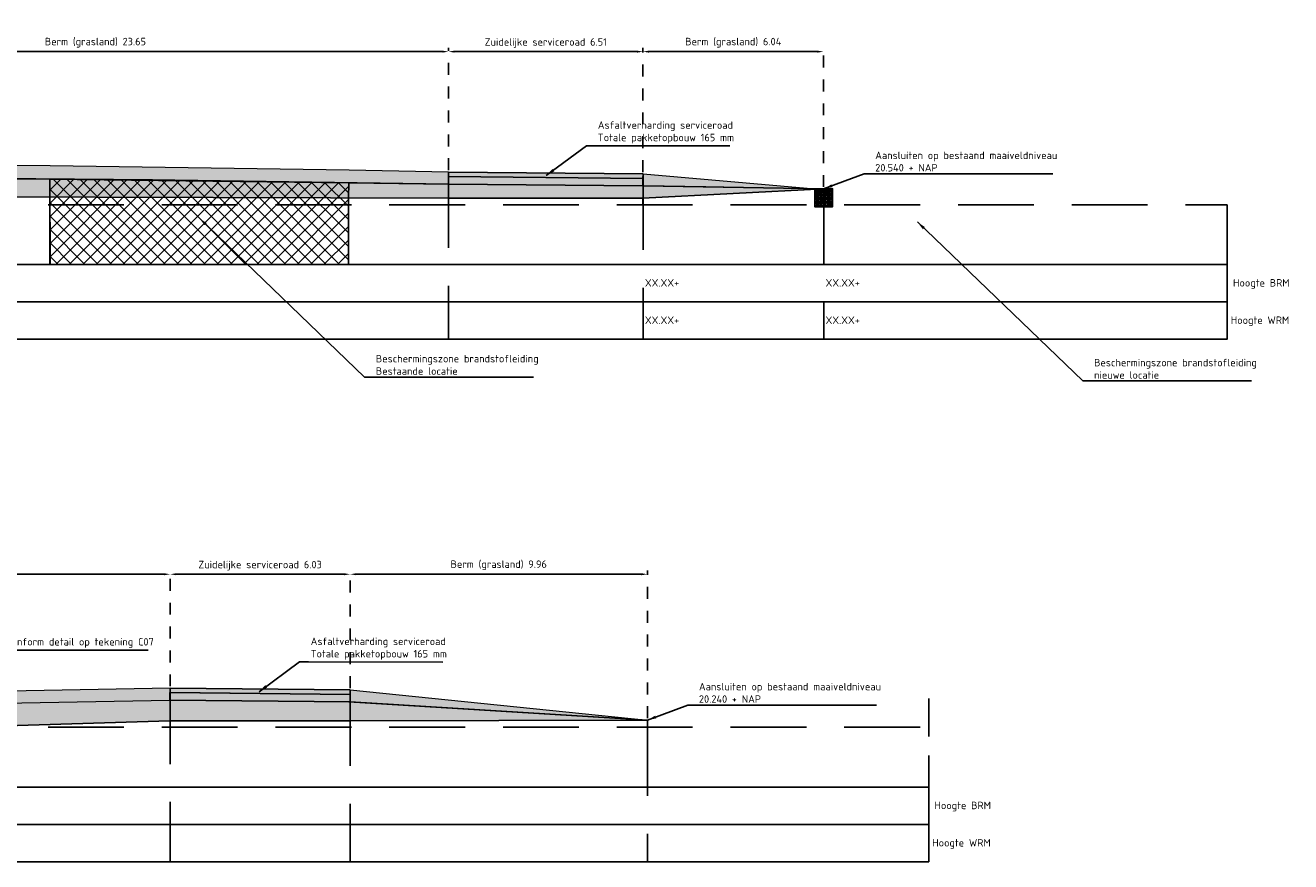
# Model space of a CAD drawing. Header units: metres. Extents: x 175829 to 176206141, y 407048 to 407918896.
# Tile 254 of 256: x 180894 to 180936, y 407119 to 407147. Entities that reach past the tile are written whole.
import ezdxf

# ---------------------------------------------------------------- set-up
doc = ezdxf.new("R2010")
doc.units = ezdxf.units.M
doc.header["$LTSCALE"] = 0.2
doc.header["$PDMODE"] = 3
doc.header["$PDSIZE"] = 1
doc.linetypes.add('DASHED', pattern=[19.05, 12.7, -6.35])
doc.linetypes.add('XX-HIDDEN', pattern=[4, 2, -2])
for name, color, linetype in [('B-OI-HW-OPBREKEN_PUTAFDEKKING_HANDHAVEN-G', 192, 'Continuous'), ('N-GW-GW_GRONDWERK_TERREININRICHTINGEN_0.40-MV-G', 2, 'Continuous'), ('N-GW-OI_GRONDWERK_RIOLERING_PERSRIOLERING-A', 252, 'Continuous'), ('N-GW-VH-DWARSPROFIELEN_ONTGRAVEN-G', 3, 'DASHED'), ('N-GW-VH_GRONDWERK_VERHARDINGEN_S&R_0.58-MV-A', 252, 'Continuous'), ('N-OI-HW-DRAINAGEKOFFER-A', 252, 'Continuous'), ('N-OI-HW-DRAINAGEKOFFER-G', 2, 'Continuous'), ('N-OI-HW-DRAINAGEKOFFER_DRAINAGEBUIS-G', 4, 'DASHED'), ('N-WE-VH-GRONDWERK_BETONGRANULAAT_S&R-G', 3, 'Continuous'), ('N-WE-VH_ASFALTVERHARDING_SERVICEROADS_ONDERLAAG+TUSSENLAAG+DEKLAAG-A', 252, 'Continuous'), ('N-WE-VH_ASFALTVERHARDING_SERVICEROADS_ONDERLAAG+TUSSENLAAG+DEKLAAG-G', 3, 'Continuous'), ('X-XX-AL-DWARSPROFIELEN-G', 2, 'Continuous'), ('X-XX-AL-DWARSPROFIELEN_20.00+NAP-G', 255, 'DASHED'), ('X-XX-AL-DWARSPROFIELEN_BESTAANDE_MAAIVELD_VOOR_OPBREKEN-G', 222, 'Continuous'), ('X-XX-AL-DWARSPROFIELEN_HULPLIJNEN-G', 252, 'DASHED'), ('X-XX-AL-K&L_BESCHERMEN_BRANDSTOFLEIDING_BESTAAND-G', 20, 'Continuous')]:
    doc.layers.add(name, color=color, linetype=linetype)
for name, color, linetype, lineweight in [('N-GW-TI_AFWERKING_TERREIN_GROND-A', 94, 'Continuous', 13), ('N-GW-TI_AFWERKING_TERREIN_GROND-G', 3, 'Continuous', 13), ('N-WE-VH-GRONDWERK_BETONGRANULAAT_S&R-A', 252, 'Continuous', 18)]:
    doc.layers.add(name, color=color, linetype=linetype, lineweight=lineweight)
doc.styles.add('NLCS 2.5 mm', font='isocpeur.ttf', dxfattribs={"height": 2.5})
doc.styles.add('NLCS-ISO', font='isocpeur.ttf')
doc.dimstyles.new('NLCS-ARROW', dxfattribs={"dimtxt": 2.5, "dimasz": 3, "dimexe": 1.25, "dimexo": 0.625, "dimgap": 0.75, "dimtad": 1, "dimzin": 0, "dimdsep": 46, "dimtxsty": 'NLCS 2.5 mm', "dimcen": 0, "dimdle": 1, "dimclrd": 1, "dimclre": 251, "dimclrt": 7, "dimazin": 0, "dimtfac": 1, "dimtmove": 1, "dimatfit": 3, "dimfxl": 1, "dimtfillclr": 7, "dimtolj": 1, "dimtzin": 0, "dimarcsym": 0})

# ---------------------------------------------------------------- blocks, each defined once
blk = doc.blocks.new('*D69')
at = {"layer": 'Defpoints', "color": 0, "transparency": 16777216}
for p in [(180914.256, 407146.31), (180907.741, 407142.275), (180914.256, 407142.215)]:
    blk.add_point(p, dxfattribs=at)
at = {"layer": 'N-GW-OI_GRONDWERK_RIOLERING_PERSRIOLERING-A', "color": 251, "linetype": 'XX-HIDDEN', "lineweight": -2, "transparency": 16777216}
for p, q in [((180907.741, 407142.337), (180907.741, 407146.435)), ((180914.256, 407142.277), (180914.256, 407146.435))]:
    blk.add_line(p, q, dxfattribs=at)
at = {"layer": 'N-GW-OI_GRONDWERK_RIOLERING_PERSRIOLERING-A', "color": 1, "lineweight": -2, "transparency": 16777216}
blk.add_line((180907.941, 407146.31), (180914.056, 407146.31), dxfattribs=at)
at = {"layer": 'N-GW-OI_GRONDWERK_RIOLERING_PERSRIOLERING-A', "color": 1, "transparency": 16777216}
for points in [[(180907.941, 407146.343), (180907.941, 407146.276), (180907.741, 407146.31)], [(180914.056, 407146.343), (180914.056, 407146.276), (180914.256, 407146.31)]]:
    blk.add_solid(points, dxfattribs=at)
at = {"layer": 'N-GW-OI_GRONDWERK_RIOLERING_PERSRIOLERING-A', "color": 7, "transparency": 16777216, "insert": (180910.999, 407146.597), "char_height": 0.25, "attachment_point": 5, "style": 'NLCS-ISO'}
blk.add_mtext('\\A1;Zuidelijke serviceroad 6.51', dxfattribs=at)
blk = doc.blocks.new('*D68')
at = {"layer": 'Defpoints', "color": 0, "transparency": 16777216}
for p in [(180907.741, 407146.31), (180884.089, 407142.545), (180907.741, 407142.275)]:
    blk.add_point(p, dxfattribs=at)
at = {"layer": 'N-GW-OI_GRONDWERK_RIOLERING_PERSRIOLERING-A', "color": 251, "linetype": 'XX-HIDDEN', "lineweight": -2, "transparency": 16777216}
for p, q in [((180884.089, 407142.607), (180884.089, 407146.435)), ((180907.741, 407142.337), (180907.741, 407146.435))]:
    blk.add_line(p, q, dxfattribs=at)
at = {"layer": 'N-GW-OI_GRONDWERK_RIOLERING_PERSRIOLERING-A', "color": 1, "lineweight": -2, "transparency": 16777216}
blk.add_line((180884.289, 407146.31), (180907.541, 407146.31), dxfattribs=at)
at = {"layer": 'N-GW-OI_GRONDWERK_RIOLERING_PERSRIOLERING-A', "color": 1, "transparency": 16777216}
for points in [[(180884.289, 407146.343), (180884.289, 407146.276), (180884.089, 407146.31)], [(180907.541, 407146.343), (180907.541, 407146.276), (180907.741, 407146.31)]]:
    blk.add_solid(points, dxfattribs=at)
at = {"layer": 'N-GW-OI_GRONDWERK_RIOLERING_PERSRIOLERING-A', "color": 7, "transparency": 16777216, "insert": (180895.915, 407146.61), "char_height": 0.25, "attachment_point": 5, "style": 'NLCS-ISO'}
blk.add_mtext('\\A1;Berm (grasland) 23.65', dxfattribs=at)
blk = doc.blocks.new('*D67')
at = {"layer": 'Defpoints', "color": 0, "transparency": 16777216}
for p in [(180920.3, 407146.31), (180914.256, 407142.215), (180920.3, 407141.715)]:
    blk.add_point(p, dxfattribs=at)
at = {"layer": 'N-GW-OI_GRONDWERK_RIOLERING_PERSRIOLERING-A', "color": 251, "linetype": 'XX-HIDDEN', "lineweight": -2, "transparency": 16777216}
for p, q in [((180914.256, 407142.277), (180914.256, 407146.435)), ((180920.3, 407141.777), (180920.3, 407146.435))]:
    blk.add_line(p, q, dxfattribs=at)
at = {"layer": 'N-GW-OI_GRONDWERK_RIOLERING_PERSRIOLERING-A', "color": 1, "lineweight": -2, "transparency": 16777216}
blk.add_line((180914.456, 407146.31), (180920.1, 407146.31), dxfattribs=at)
at = {"layer": 'N-GW-OI_GRONDWERK_RIOLERING_PERSRIOLERING-A', "color": 1, "transparency": 16777216}
for points in [[(180914.456, 407146.343), (180914.456, 407146.276), (180914.256, 407146.31)], [(180920.1, 407146.343), (180920.1, 407146.276), (180920.3, 407146.31)]]:
    blk.add_solid(points, dxfattribs=at)
at = {"layer": 'N-GW-OI_GRONDWERK_RIOLERING_PERSRIOLERING-A', "color": 7, "transparency": 16777216, "insert": (180917.278, 407146.61), "char_height": 0.25, "attachment_point": 5, "style": 'NLCS-ISO'}
blk.add_mtext('\\A1;Berm (grasland) 6.04', dxfattribs=at)
blk = doc.blocks.new('*D111')
at = {"layer": 'Defpoints', "color": 0, "transparency": 16777216}
for p in [(180904.444, 407128.81), (180898.416, 407124.995), (180904.444, 407124.935)]:
    blk.add_point(p, dxfattribs=at)
at = {"layer": 'N-GW-OI_GRONDWERK_RIOLERING_PERSRIOLERING-A', "color": 251, "linetype": 'XX-HIDDEN', "lineweight": -2, "transparency": 16777216}
for p, q in [((180898.416, 407125.057), (180898.416, 407128.935)), ((180904.444, 407124.997), (180904.444, 407128.935))]:
    blk.add_line(p, q, dxfattribs=at)
at = {"layer": 'N-GW-OI_GRONDWERK_RIOLERING_PERSRIOLERING-A', "color": 1, "lineweight": -2, "transparency": 16777216}
blk.add_line((180898.616, 407128.81), (180904.244, 407128.81), dxfattribs=at)
at = {"layer": 'N-GW-OI_GRONDWERK_RIOLERING_PERSRIOLERING-A', "color": 1, "transparency": 16777216}
for points in [[(180898.616, 407128.843), (180898.616, 407128.776), (180898.416, 407128.81)], [(180904.244, 407128.843), (180904.244, 407128.776), (180904.444, 407128.81)]]:
    blk.add_solid(points, dxfattribs=at)
at = {"layer": 'N-GW-OI_GRONDWERK_RIOLERING_PERSRIOLERING-A', "color": 7, "transparency": 16777216, "insert": (180901.43, 407129.097), "char_height": 0.25, "attachment_point": 5, "style": 'NLCS-ISO'}
blk.add_mtext('\\A1;Zuidelijke serviceroad 6.03', dxfattribs=at)
blk = doc.blocks.new('*D112')
at = {"layer": 'Defpoints', "color": 0, "transparency": 16777216}
for p in [(180898.416, 407128.81), (180877.827, 407124.975), (180898.416, 407124.995)]:
    blk.add_point(p, dxfattribs=at)
at = {"layer": 'N-GW-OI_GRONDWERK_RIOLERING_PERSRIOLERING-A', "color": 251, "linetype": 'XX-HIDDEN', "lineweight": -2, "transparency": 16777216}
for p, q in [((180877.827, 407125.037), (180877.827, 407128.935)), ((180898.416, 407125.057), (180898.416, 407128.935))]:
    blk.add_line(p, q, dxfattribs=at)
at = {"layer": 'N-GW-OI_GRONDWERK_RIOLERING_PERSRIOLERING-A', "color": 1, "lineweight": -2, "transparency": 16777216}
blk.add_line((180878.027, 407128.81), (180898.216, 407128.81), dxfattribs=at)
at = {"layer": 'N-GW-OI_GRONDWERK_RIOLERING_PERSRIOLERING-A', "color": 1, "transparency": 16777216}
for points in [[(180878.027, 407128.843), (180878.027, 407128.776), (180877.827, 407128.81)], [(180898.216, 407128.843), (180898.216, 407128.776), (180898.416, 407128.81)]]:
    blk.add_solid(points, dxfattribs=at)
at = {"layer": 'N-GW-OI_GRONDWERK_RIOLERING_PERSRIOLERING-A', "color": 7, "transparency": 16777216, "insert": (180888.122, 407129.11), "char_height": 0.25, "attachment_point": 5, "style": 'NLCS-ISO'}
blk.add_mtext('\\A1;Berm (grasland) 20.59', dxfattribs=at)
blk = doc.blocks.new('*D113')
at = {"layer": 'Defpoints', "color": 0, "transparency": 16777216}
for p in [(180914.402, 407128.81), (180904.444, 407124.935), (180914.402, 407123.925)]:
    blk.add_point(p, dxfattribs=at)
at = {"layer": 'N-GW-OI_GRONDWERK_RIOLERING_PERSRIOLERING-A', "color": 251, "linetype": 'XX-HIDDEN', "lineweight": -2, "transparency": 16777216}
for p, q in [((180904.444, 407124.997), (180904.444, 407128.935)), ((180914.402, 407123.987), (180914.402, 407128.935))]:
    blk.add_line(p, q, dxfattribs=at)
at = {"layer": 'N-GW-OI_GRONDWERK_RIOLERING_PERSRIOLERING-A', "color": 1, "lineweight": -2, "transparency": 16777216}
blk.add_line((180904.644, 407128.81), (180914.202, 407128.81), dxfattribs=at)
at = {"layer": 'N-GW-OI_GRONDWERK_RIOLERING_PERSRIOLERING-A', "color": 1, "transparency": 16777216}
for points in [[(180904.644, 407128.843), (180904.644, 407128.776), (180904.444, 407128.81)], [(180914.202, 407128.843), (180914.202, 407128.776), (180914.402, 407128.81)]]:
    blk.add_solid(points, dxfattribs=at)
at = {"layer": 'N-GW-OI_GRONDWERK_RIOLERING_PERSRIOLERING-A', "color": 7, "transparency": 16777216, "insert": (180909.423, 407129.11), "char_height": 0.25, "attachment_point": 5, "style": 'NLCS-ISO'}
blk.add_mtext('\\A1;Berm (grasland) 9.96', dxfattribs=at)

msp = doc.modelspace()

# ---------------------------------------------------------------- hatches: boundary and pattern name
at = {"layer": 'N-GW-TI_AFWERKING_TERREIN_GROND-A', "transparency": 33554559}
h = msp.add_hatch(color=256, dxfattribs=at)
h.dxf.hatch_style = 1
h.paths.add_polyline_path([(180907.7415, 407141.8747), (180907.7415, 407142.2746), (180904.4137, 407142.3447), (180894.3962, 407142.4845), (180884.6141, 407142.5432), (180884.6141, 407142.3432), (180884.7141, 407142.3432), (180884.714, 407142.2132), (180884.814, 407142.2132), (180884.8133, 407142.1283), (180894.3956, 407142.0446), (180904.4048, 407141.9218)])
h = msp.add_hatch(color=256, dxfattribs=at)
h.dxf.hatch_style = 1
h.paths.add_polyline_path([(180914.2564, 407142.2147), (180920.0071, 407141.7196), (180916.3557, 407141.7804), (180914.2561, 407141.8154)])
h = msp.add_hatch(color=256, dxfattribs=at)
h.dxf.hatch_style = 1
h.paths.add_polyline_path([(180887.7745, 407124.8746), (180877.8275, 407124.9746), (180877.8275, 407124.5746), (180887.9762, 407124.4764), (180888.636, 407123.6846), (180888.7662, 407123.6846)])
h.paths.add_polyline_path([(180898.4125, 407124.8446), (180898.415, 407124.8446), (180898.4165, 407124.9946), (180891.7745, 407124.8746), (180890.7828, 407123.6846), (180890.913, 407123.6846), (180891.5713, 407124.4746), (180898.4125, 407124.5946)])
h.paths.add_polyline_path([(180889.7745, 407123.6746), (180888.7745, 407123.6746), (180888.7662, 407123.6846), (180888.636, 407123.6846), (180888.7049, 407123.6019), (180889.7745, 407123.6352)])
h.paths.add_polyline_path([(180889.7745, 407123.6352), (180888.7049, 407123.6019), (180888.7276, 407123.5746), (180889.7745, 407123.5746)])
h.paths.add_polyline_path([(180890.9011, 407123.6703), (180889.7745, 407123.6352), (180889.7745, 407123.5746), (180890.8213, 407123.5746)])
h.paths.add_polyline_path([(180890.9011, 407123.6703), (180890.913, 407123.6846), (180890.7828, 407123.6846), (180890.7745, 407123.6746), (180889.7745, 407123.6746), (180889.7745, 407123.6352)])
h = msp.add_hatch(color=256, dxfattribs=at)
h.dxf.hatch_style = 1
h.paths.add_polyline_path([(180904.4425, 407124.5342), (180904.444, 407124.9346), (180914.4025, 407123.9246)])
at = {"layer": 'N-GW-VH_GRONDWERK_VERHARDINGEN_S&R_0.58-MV-A', "ltscale": 0.5, "true_color": 0xe6e6e6, "transparency": 33554585}
h = msp.add_hatch(color=254, dxfattribs=at)
h.dxf.hatch_style = 1
h.paths.add_polyline_path([(180920.2998, 407141.7143), (180920.2998, 407141.7147), (180914.2557, 407141.8154), (180914.2491, 407141.8149), (180914.2481, 407141.4051)])
h.paths.add_polyline_path([(180914.2486, 407141.8147), (180907.7379, 407141.8747), (180907.7379, 407141.4046), (180914.2486, 407141.4046)])
h.paths.add_polyline_path([(180884.0888, 407141.9547), (180843.8278, 407142.1446), (180843.8216, 407142.1446), (180843.8216, 407141.4811), (180884.0888, 407141.4746)])
h.paths.add_polyline_path([(180843.8216, 407142.1446), (180821.5704, 407142.0646), (180821.5704, 407141.4849), (180821.5827, 407141.4846), (180843.8216, 407141.4811)])
h.paths.add_polyline_path([(180821.5704, 407142.0647), (180815.3275, 407142.1246), (180815.3204, 407142.1245), (180815.3204, 407141.6248), (180821.5704, 407141.4849)])
h.paths.add_polyline_path([(180884.814, 407142.1283), (180884.814, 407142.0132), (180884.089, 407142.0134), (180884.089, 407142.1346), (180884.0888, 407142.1346), (180884.0888, 407141.9546), (180884.0901, 407141.4746), (180907.7317, 407141.4046), (180907.7379, 407141.4046), (180907.7379, 407141.8747), (180902.7815, 407141.9447), (180897.8225, 407142.0146)])
h = msp.add_hatch(color=254, dxfattribs=at)
h.dxf.hatch_style = 1
h.paths.add_polyline_path([(180887.8275, 407124.4746), (180877.8275, 407124.5746), (180877.8275, 407124.3946), (180877.8275, 407123.6846), (180887.8275, 407123.6846)])
h.paths.add_polyline_path([(180887.8275, 407123.6846), (180877.8275, 407123.6846), (180877.8275, 407123.5746), (180887.8275, 407123.5746)])
h.paths.add_polyline_path([(180898.4049, 407124.5945), (180891.5713, 407124.4746), (180890.913, 407123.6846), (180891.3558, 407123.6846), (180898.4125, 407123.9046), (180898.4147, 407124.5946)])
h.paths.add_polyline_path([(180888.636, 407123.6846), (180887.9763, 407124.4763), (180887.8275, 407124.4746), (180887.8275, 407123.6846)])
h.paths.add_polyline_path([(180890.913, 407123.6846), (180890.9012, 407123.6704), (180891.3558, 407123.6846)])
h.paths.add_polyline_path([(180888.7049, 407123.602), (180888.636, 407123.6846), (180887.8275, 407123.6846), (180887.8275, 407123.5746)])
h = msp.add_hatch(color=254, dxfattribs=at)
h.dxf.hatch_style = 1
h.paths.add_polyline_path([(180898.4125, 407124.5946), (180898.4125, 407123.9046), (180904.4425, 407123.9046), (180904.4425, 407124.5346)])
h = msp.add_hatch(color=254, dxfattribs=at)
h.dxf.hatch_style = 1
h.paths.add_polyline_path([(180904.4425, 407124.5342), (180904.4425, 407123.9046), (180914.4025, 407123.9246)])
at = {"layer": 'N-OI-HW-DRAINAGEKOFFER-A', "ltscale": 0.5, "true_color": 0xe6e6e6}
h = msp.add_hatch(dxfattribs=at)
h.set_pattern_fill('GRAVEL', color=254, scale=0.005)
h.set_pattern_definition([(228.0127875, (1709.49533, 591.777982), (-1.0160000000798, -1.14299999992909), [0.017086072, -1.69152418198]), (184.969741, (1709.4839, 591.7652815), (1.523999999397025, 0.127000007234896), [0.029320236, -2.902702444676]), (132.5104471, (1709.45469, 591.7627415), (1.27000000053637, -1.3969999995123), [0.020674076, -2.046736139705]), (267.273689, (1709.40516, 591.7309915), (0.12700000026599, 2.53999999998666), [0.026700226, -2.643321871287]), (292.83365418, (1709.40389, 591.7043215), (-0.63500000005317, 1.52399999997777), [0.026181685, -2.591990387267]), (357.273689, (1709.41405, 591.6801915), (-2.53999999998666, 0.12700000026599), [0.026700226, -2.643321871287]), (37.69424047, (1709.44072, 591.6789215), (-1.650999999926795, -1.27000000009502), [0.035309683, -3.495655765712]), (72.25532837, (1709.46866, 591.7005115), (0.889000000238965, 2.793999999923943), [0.033335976, -3.300262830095]), (121.42956562, (1709.47882, 591.7322615), (-1.01600000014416, 1.6509999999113), [0.02679065, -2.652277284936]), (175.2363583, (1709.46485, 591.755122), (1.39699999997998, -0.12700000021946), [0.030585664, -1.4986968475]), (222.3974378, (1709.43437, 591.7576615), (-1.523999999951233, -1.3970000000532), [0.039553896, -3.91583862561]), (138.81407483, (1709.53089, 591.729722), (-0.88899999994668, 0.76200000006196), [0.013500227, -1.336528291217]), (171.4692344, (1709.52073, 591.7386115), (1.65100000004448, -0.25399999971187), [0.025684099, -2.542731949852]), (225, (1709.49533, 591.74242), (-2e-17, -0.127), [0.017960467, -0.16164465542]), (203.19859051, (1709.48644, 591.757662), (0.6350000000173, 0.25399999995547), [0.009672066, -0.957531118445]), (291.80140949, (1709.47755, 591.753852), (-0.1270000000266, 0.3809999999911), [0.013678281, -0.6702376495]), (30.96375653, (1709.48263, 591.741152), (0.3810000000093, 0.2539999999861), [0.022215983, -0.718314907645]), (161.56505118, (1709.50168, 591.75258), (0.2540000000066, -0.1269999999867), [0.016064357, -0.38554490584]), (16.389540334, (1709.40389, 591.7538515), (1.27000000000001, 0.38100000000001), [0.0225044, -2.227941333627]), (70.34617594, (1709.42548, 591.7602015), (-0.50800000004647, -1.39699999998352), [0.018879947, -1.86911078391]), (293.19859051, (1709.50168, 591.777982), (-0.25399999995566, 0.63500000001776), [0.019344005, -0.947859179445]), (343.61045967, (1709.5093, 591.7602015), (-1.27000000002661, 0.38099999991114), [0.0225044, -2.227941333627]), (339.44395478, (1709.40389, 591.675112), (-0.635, 0.254), [0.02170176, -1.063386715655]), (294.7751406, (1709.42421, 591.6674915), (-0.63500000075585, 1.39699999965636), [0.018183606, -1.800179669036]), (66.80140949, (1709.50295, 591.650982), (0.2539999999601, 0.63500000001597), [0.019344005, -0.947859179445]), (17.35402464, (1709.51057, 591.6687615), (-1.65099999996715, -0.50800000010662), [0.021289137, -2.10761879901]), (69.44395478, (1709.44072, 591.650982), (-0.2540000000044, -0.63499999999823), [0.01085088, -1.074237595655]), (101.309932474, (1709.49533, 591.650982), (-0.127, 0.508), [0.00647573, -0.641099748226]), (165.963756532, (1709.49406, 591.657332), (0.381, -0.127), [0.026181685, -0.497452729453]), (186.00900596, (1709.46866, 591.6636815), (1.26999999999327, 0.12700000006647), [0.02426335, -2.402068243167]), (303.69006753, (1709.48263, 591.72972), (-0.1270000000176, 0.2539999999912), [0.018316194, -0.439588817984]), (353.15722659, (1709.49279, 591.7144815), (2.159000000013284, -0.25399999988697), [0.031977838, -3.16580045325]), (60.9453959, (1709.52454, 591.710672), (-0.508000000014, -0.888999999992), [0.013075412, -1.294469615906]), (90, (1709.53089, 591.7221), (-0.127, 0.127), [0.00762, -0.11938]), (120.25643716, (1709.46612, 591.6674915), (0.50799999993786, -0.88900000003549), [0.017643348, -1.74669703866]), (48.0127875, (1709.45723, 591.682732), (1.01600000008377, 1.1429999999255), [0.034172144, -1.67443810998]), (0, (1709.48009, 591.70813), (0.127, 0.127), [0.03302, -0.09398]), (325.3048465, (1709.51311, 591.7081315), (1.27000000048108, -0.88899999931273), [0.020080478, -1.987965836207]), (254.0546041, (1709.52962, 591.696702), (-0.1269999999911, -0.50800000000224), [0.018491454, -0.90608250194]), (207.64597536, (1709.52454, 591.6789215), (-2.41300000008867, -1.26999999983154), [0.030107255, -2.980623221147]), (175.42607874, (1709.49787, 591.6649515), (-1.65099999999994, 0.126999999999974), [0.031851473, -3.153292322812])])
h.paths.add_polyline_path([(180920.0071, 407141.4146), (180920.3071, 407141.4146), (180920.3071, 407141.7146), (180920.0071, 407141.7083)])
h.paths.add_polyline_path([(180920.3071, 407141.4146), (180920.607, 407141.4146), (180920.607, 407141.721), (180920.3071, 407141.7146)])
h.paths.add_polyline_path([(180920.3071, 407141.1146), (180920.6071, 407141.1146), (180920.607, 407141.4146), (180920.3071, 407141.4146)])
h.paths.add_polyline_path([(180920.3071, 407141.4146), (180920.0071, 407141.4146), (180920.0071, 407141.1146), (180920.3071, 407141.1146)])
at = {"layer": 'N-WE-VH-GRONDWERK_BETONGRANULAAT_S&R-A', "ltscale": 0.5, "true_color": 0xe6e6e6, "transparency": 33554534}
h = msp.add_hatch(color=254, dxfattribs=at)
h.dxf.hatch_style = 1
h.paths.add_polyline_path([(180914.2557, 407142.0646), (180907.7415, 407142.1246), (180907.7415, 407141.8747), (180914.2557, 407141.8146)])
h = msp.add_hatch(color=254, dxfattribs=at)
h.dxf.hatch_style = 1
h.paths.add_polyline_path([(180904.4425, 407124.5346), (180898.4125, 407124.5946), (180898.4125, 407124.8446), (180904.4425, 407124.7846)])
at = {"layer": 'N-WE-VH_ASFALTVERHARDING_SERVICEROADS_ONDERLAAG+TUSSENLAAG+DEKLAAG-A'}
h = msp.add_hatch(dxfattribs=at)
h.set_pattern_fill('ANSI33', color=256, scale=0.005, angle=-270)
h.set_pattern_definition([(135, (0, 0), (-0.0224506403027, -0.0224506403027), []), (135, (-4e-18, 0.02245), (-0.0224506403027, -0.0224506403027), [0.015875, -0.0079375])])
h.paths.add_polyline_path([(180907.7415, 407142.1246), (180907.7415, 407142.2746), (180914.2564, 407142.2147), (180914.255, 407142.0647)])
h = msp.add_hatch(dxfattribs=at)
h.set_pattern_fill('ANSI33', color=256, scale=0.005, angle=-270)
h.set_pattern_definition([(135, (-9.325396, -17.280047), (-0.0224506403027, -0.0224506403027), []), (135, (-9.325396, -17.257596), (-0.0224506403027, -0.0224506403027), [0.015875, -0.0079375])])
h.paths.add_polyline_path([(180898.4161, 407124.8446), (180898.4161, 407124.9946), (180904.444, 407124.9346), (180904.4425, 407124.7846)])
at = {"layer": 'X-XX-AL-K&L_BESCHERMEN_BRANDSTOFLEIDING_BESTAAND-G', "ltscale": 0.5}
h = msp.add_hatch(dxfattribs=at)
h.set_pattern_fill('ANSI37', color=256, scale=0.1)
h.set_pattern_definition([(45, (1577.54726, 548.92098), (-0.22450640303, 0.22450640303), []), (135, (1577.54726, 548.92098), (-0.22450640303, -0.22450640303), [])])
h.paths.add_polyline_path([(180894.3901, 407142.0446), (180894.3972, 407142.0446), (180897.8215, 407142.0147), (180897.8236, 407142.0146), (180900.3015, 407141.9797), (180902.7815, 407141.9447), (180904.4012, 407141.9218), (180904.4048, 407141.9218)])
h.paths.add_polyline_path([(180904.4012, 407141.9218), (180900.3015, 407141.9797), (180894.3972, 407142.0446), (180894.3972, 407141.4441), (180904.3941, 407141.4145)])
h.paths.add_polyline_path([(180904.3941, 407141.4145), (180894.3972, 407141.4441), (180894.3972, 407141.1846), (180904.3934, 407141.1846)])
h.paths.add_polyline_path([(180904.3875, 407141.1846), (180894.3972, 407141.1846), (180894.3972, 407139.1846), (180904.3875, 407139.1846)])

# ---------------------------------------------------------------- linework, layer by layer
at = {"layer": 'B-OI-HW-OPBREKEN_PUTAFDEKKING_HANDHAVEN-G', "color": 254, "ltscale": 0.5, "true_color": 0xe6e6e6, "flags": 128}
for points in [[(180894.3875, 407141.1846), (180894.3875, 407139.1846)], [(180904.3875, 407141.1846), (180904.3875, 407139.1846)], [(180933.8275, 407141.1846), (180933.8275, 407139.1846)]]:
    msp.add_lwpolyline(points, dxfattribs=at)
at = {"layer": 'N-GW-GW_GRONDWERK_TERREININRICHTINGEN_0.40-MV-G', "color": 254, "true_color": 0xe6e6e6}
for p, q in [((180897.8236, 407142.0146), (180884.814, 407142.1283)), ((180914.2561, 407141.8154), (180920.3071, 407141.7146)), ((180904.4021, 407124.5367), (180914.4025, 407123.9246))]:
    msp.add_line(p, q, dxfattribs=at)
at = {"layer": 'N-GW-GW_GRONDWERK_TERREININRICHTINGEN_0.40-MV-G', "color": 254, "ltscale": 0.5, "true_color": 0xe6e6e6, "flags": 128}
for points in [[(180907.7415, 407141.8747), (180897.8215, 407142.0147)], [(180920.607, 407141.721), (180920.2998, 407141.7147)]]:
    msp.add_lwpolyline(points, dxfattribs=at)
at = {"layer": 'N-GW-TI_AFWERKING_TERREIN_GROND-G', "flags": 128}
for points in [[(180907.7415, 407141.8747), (180907.7415, 407142.2746), (180904.4137, 407142.3447), (180894.3962, 407142.4845), (180884.6141, 407142.5432), (180884.6141, 407142.3432), (180884.7141, 407142.3432), (180884.714, 407142.2132), (180884.814, 407142.2132), (180884.8133, 407142.1283), (180894.3956, 407142.0446), (180904.4048, 407141.9218)], [(180914.2564, 407142.2147), (180920.0071, 407141.7196), (180916.3557, 407141.7804), (180914.2561, 407141.8154)], [(180904.4425, 407124.5342), (180904.444, 407124.9346), (180914.4025, 407123.9246)]]:
    msp.add_lwpolyline(points, close=True, dxfattribs=at)
msp.add_lwpolyline([(180887.7745, 407124.8746), (180877.8275, 407124.9746), (180877.8275, 407124.5746), (180887.9762, 407124.4764), (180888.7276, 407123.5746), (180890.8213, 407123.5746), (180891.5713, 407124.4746), (180898.4125, 407124.5946), (180898.4165, 407124.9946), (180891.7745, 407124.8746)], dxfattribs=at)
at = {"layer": 'N-GW-VH-DWARSPROFIELEN_ONTGRAVEN-G', "color": 254, "ltscale": 0.5, "true_color": 0xe6e6e6, "flags": 128}
msp.add_lwpolyline([(180914.2499, 407141.1846), (180914.2499, 407141.4046)], dxfattribs=at)
at = {"layer": 'N-OI-HW-DRAINAGEKOFFER-G', "color": 254, "ltscale": 0.5, "true_color": 0xe6e6e6, "flags": 128}
msp.add_lwpolyline([(180920.607, 407141.721), (180920.607, 407141.721), (180920.6071, 407141.1146), (180920.0071, 407141.1146), (180920.0071, 407141.7196)], dxfattribs=at)
at = {"layer": 'N-OI-HW-DRAINAGEKOFFER_DRAINAGEBUIS-G', "color": 254, "ltscale": 0.5, "true_color": 0xe6e6e6}
msp.add_circle((180920.3071, 407141.3146), 0.05, dxfattribs=at)
at = {"layer": 'N-WE-VH-GRONDWERK_BETONGRANULAAT_S&R-G', "color": 254, "ltscale": 0.5, "true_color": 0xe6e6e6, "flags": 128}
msp.add_lwpolyline([(180907.7415, 407142.1246), (180907.7415, 407141.8747), (180914.2557, 407141.8146), (180914.2557, 407142.0646), (180907.7415, 407142.1246)], dxfattribs=at)
msp.add_lwpolyline([(180904.4425, 407124.5346), (180898.4125, 407124.5946), (180898.4125, 407124.8446), (180904.4425, 407124.7846)], close=True, dxfattribs=at)
at = {"layer": 'N-WE-VH_ASFALTVERHARDING_SERVICEROADS_ONDERLAAG+TUSSENLAAG+DEKLAAG-G', "flags": 128}
for points in [[(180907.7415, 407142.1246), (180907.7415, 407142.2746), (180914.2564, 407142.2147), (180914.255, 407142.0647)], [(180898.4161, 407124.8446), (180898.4165, 407124.9946), (180904.444, 407124.9346), (180904.4425, 407124.7846)]]:
    msp.add_lwpolyline(points, close=True, dxfattribs=at)
at = {"layer": 'X-XX-AL-DWARSPROFIELEN-G', "color": 254, "ltscale": 0.5, "true_color": 0xe6e6e6, "flags": 128}
for points in [[(180703.8275, 407139.1846), (180933.8275, 407139.1846)], [(180703.8275, 407139.1846), (180742.8275, 407139.1846), (180773.8275, 407139.1846), (180795.3275, 407139.1846), (180809.0775, 407139.1846), (180815.3275, 407139.1846), (180821.5775, 407139.1846), (180835.3255, 407139.1846), (180884.097, 407139.1846), (180933.8275, 407139.1846)], [(180933.8275, 407137.9346), (180703.8275, 407137.9346)], [(180703.8275, 407136.6846), (180933.8275, 407136.6846)], [(180703.8275, 407121.6846), (180923.8275, 407121.6846)], [(180703.8275, 407121.6846), (180732.8275, 407121.6846), (180763.8275, 407121.6846), (180785.3275, 407121.6846), (180799.0775, 407121.6846), (180805.3275, 407121.6846), (180811.5775, 407121.6846), (180825.3275, 407121.6846), (180846.8275, 407121.6846), (180877.8275, 407121.6846), (180923.8275, 407121.6846)], [(180923.8275, 407120.4346), (180703.8275, 407120.4346)], [(180703.8275, 407119.1846), (180923.8275, 407119.1846)]]:
    msp.add_lwpolyline(points, dxfattribs=at)
at = {"layer": 'X-XX-AL-DWARSPROFIELEN-G', "color": 254, "ltscale": 0.5, "true_color": 0xe6e6e6}
for points in [[(180703.8275, 407139.1846), (180933.8275, 407139.1846), (180933.8275, 407136.6846), (180703.8275, 407136.6846)], [(180703.8275, 407121.6846), (180923.8275, 407121.6846), (180923.8275, 407119.1846), (180703.8275, 407119.1846)]]:
    msp.add_lwpolyline(points, close=True, dxfattribs=at)
at = {"layer": 'X-XX-AL-DWARSPROFIELEN_20.00+NAP-G'}
for p, q in [((180907.7415, 407142.2746), (180907.7415, 407136.6846)), ((180914.2564, 407142.2147), (180914.2564, 407136.6846)), ((180920.3079, 407141.7149), (180920.3079, 407136.6846)), ((180703.8275, 407141.1846), (180933.8275, 407141.1846)), ((180898.4165, 407124.9946), (180898.4165, 407119.1846)), ((180904.444, 407124.9346), (180904.444, 407119.1846)), ((180703.8275, 407123.6846), (180923.8275, 407123.6846)), ((180914.4025, 407123.9246), (180914.4025, 407119.1846))]:
    msp.add_line(p, q, dxfattribs=at)
at = {"layer": 'X-XX-AL-DWARSPROFIELEN_BESTAANDE_MAAIVELD_VOOR_OPBREKEN-G', "color": 254, "ltscale": 0.5, "true_color": 0xe6e6e6, "flags": 128}
for points in [[(180815.3275, 407141.6246), (180821.5827, 407141.4846), (180884.0959, 407141.4746), (180907.7317, 407141.4046), (180914.2499, 407141.4046), (180920.3069, 407141.7146)], [(180877.8275, 407123.5746), (180887.8275, 407123.5746), (180898.4125, 407123.9042), (180904.4425, 407123.9042), (180914.4025, 407123.9246)]]:
    msp.add_lwpolyline(points, dxfattribs=at)
at = {"layer": 'X-XX-AL-DWARSPROFIELEN_HULPLIJNEN-G', "color": 254, "ltscale": 0.5, "true_color": 0xe6e6e6, "flags": 128}
msp.add_lwpolyline([(180923.8275, 407124.6446), (180923.8275, 407119.1846)], dxfattribs=at)
at = {"layer": 'X-XX-AL-K&L_BESCHERMEN_BRANDSTOFLEIDING_BESTAAND-G', "color": 254, "ltscale": 0.5, "true_color": 0xe6e6e6}
msp.add_lwpolyline([(180894.3875, 407139.1846), (180894.3875, 407141.1846), (180894.3901, 407142.0446), (180894.3972, 407139.1846), (180904.3875, 407139.1846), (180904.3941, 407141.4145), (180904.4048, 407141.9218), (180894.3901, 407142.0446)], dxfattribs=at)

# ---------------------------------------------------------------- texts
at = {"layer": 'X-XX-AL-DWARSPROFIELEN-G', "color": 251, "ltscale": 0.5, "true_color": 0x636466, "style": 'NLCS 2.5 mm'}
for p in [(180914.3201, 407138.4426), (180920.3716, 407138.4426)]:
    msp.add_text('XX.XX+', height=0.25, dxfattribs=at).set_placement(p)
at = {"layer": 'X-XX-AL-DWARSPROFIELEN-G', "ltscale": 0.5, "style": 'NLCS 2.5 mm'}
for s, p in [('Hoogte BRM', (180934.0184, 407138.4426)), ('Hoogte WRM', (180933.9434, 407137.1926)), ('Hoogte BRM', (180924.0184, 407120.9426)), ('Hoogte WRM', (180923.9434, 407119.6926))]:
    msp.add_text(s, height=0.25, dxfattribs=at).set_placement(p)
at = {"layer": 'X-XX-AL-DWARSPROFIELEN-G', "color": 18, "ltscale": 0.5, "true_color": 0x000000, "style": 'NLCS 2.5 mm'}
for p in [(180914.3201, 407137.1926), (180920.3716, 407137.1926)]:
    msp.add_text('XX.XX+', height=0.25, dxfattribs=at).set_placement(p)
at = {"layer": 'X-XX-AL-DWARSPROFIELEN-G', "color": 2, "ltscale": 0.5, "char_height": 0.25, "attachment_point": 7, "rotation": 359.98787, "style": 'NLCS 2.5 mm'}
for insert in [(180912.743, 407143.2341), (180903.1251, 407125.9469)]:
    msp.add_mtext('\\A1;Asfaltverharding serviceroad\\PTotale pakketopbouw 165 mm', dxfattribs=dict(at, insert=insert))
at = {"layer": 'X-XX-AL-DWARSPROFIELEN-G', "color": 2, "ltscale": 0.5, "char_height": 0.25, "attachment_point": 7, "style": 'NLCS 2.5 mm'}
for s, insert in [('\\A1;Aansluiten op bestaand maaiveldniveau\\P20.540 + NAP', (180922.0342, 407142.2953)), ('\\A1;Beschermingszone brandstofleiding\\PBestaande locatie', (180905.3085, 407135.488)), ('\\A1;Beschermingszone brandstofleiding\\Pnieuwe locatie', (180929.3654, 407135.3559)), ('\\A1;Wadi conform detail op tekening C07', (180892.0842, 407126.347)), ('\\A1;Aansluiten op bestaand maaiveldniveau\\P20.240 + NAP', (180916.1296, 407124.5053))]:
    msp.add_mtext(s, dxfattribs=dict(at, insert=insert))

# ---------------------------------------------------------------- dimensions: what is measured, and where the dimension line sits
at = {"layer": 'N-GW-OI_GRONDWERK_RIOLERING_PERSRIOLERING-A'}
for base, p1, p2, text, picture, middle in [((180907.7415, 407146.3096), (180884.0888, 407142.5446), (180907.7415, 407142.2746), 'Berm (grasland) <>', '*D68', (180895.9151, 407146.6096)), ((180914.2564, 407146.3096), (180907.7415, 407142.2746), (180914.2564, 407142.2147), 'Zuidelijke serviceroad <>', '*D69', (180910.9989, 407146.5971)), ((180920.2998, 407146.3096), (180914.2564, 407142.2147), (180920.2998, 407141.7145), 'Berm (grasland) <>', '*D67', (180917.2781, 407146.6096)), ((180898.4163, 407128.8096), (180877.8275, 407124.9746), (180898.4163, 407124.9946), 'Berm (grasland) <>', '*D112', (180888.1219, 407129.1096)), ((180904.444, 407128.8096), (180898.4165, 407124.9946), (180904.444, 407124.9346), 'Zuidelijke serviceroad <>', '*D111', (180901.4302, 407129.0971)), ((180914.4025, 407128.8096), (180904.444, 407124.9346), (180914.4025, 407123.9246), 'Berm (grasland) <>', '*D113', (180909.4232, 407129.1096))]:
    dim = msp.add_linear_dim(base=base, p1=p1, p2=p2, text=text, dimstyle='NLCS-ARROW', override={"dimscale": 0.1, "dimtxt": 2.5, "dimasz": 2, "dimgap": 1.25, "dimtoh": 0, "dimtxsty": 'NLCS-ISO', "dimtix": 0, "dimtofl": 1, "dimtmove": 1, "dimatfit": 3}, dxfattribs=at)
    dim.commit()
    dim.dimension.update_dxf_attribs({"geometry": picture, "text_midpoint": middle})

# ---------------------------------------------------------------- leaders
at = {"layer": 'X-XX-AL-DWARSPROFIELEN-G', "color": 254, "ltscale": 0.5, "true_color": 0xe6e6e6, "annotation_type": 0, "has_hookline": 1, "hookline_direction": 0, "text_width": 4.425, "horizontal_direction": (1, -0.000212, 0)}
for points in [[(180911.0147, 407142.1648), (180912.3679, 407143.1592), (180912.6679, 407143.1591)], [(180901.3969, 407124.8776), (180902.7501, 407125.872), (180903.0501, 407125.872)]]:
    msp.add_leader(points, dimstyle='NLCS-ARROW', override={"dimscale": 0.1}, dxfattribs=at)
at = {"layer": 'X-XX-AL-DWARSPROFIELEN-G', "color": 254, "ltscale": 0.5, "true_color": 0xe6e6e6, "annotation_type": 0, "has_hookline": 1, "hookline_direction": 0}
for points, text_width in [([(180920.3071, 407141.7146), (180921.6592, 407142.2203), (180921.9592, 407142.2203)], 5.95), ([(180899.3901, 407140.7396), (180904.9335, 407135.413), (180905.2335, 407135.413)], 5.275), ([(180923.447, 407140.6075), (180928.9904, 407135.2809), (180929.2904, 407135.2809)], 5.275), ([(180889.7745, 407124.2746), (180891.7092, 407126.272), (180892.0092, 407126.272)], 5.6), ([(180914.4025, 407123.9246), (180915.7546, 407124.4303), (180916.0546, 407124.4303)], 5.95)]:
    msp.add_leader(points, dimstyle='NLCS-ARROW', override={"dimscale": 0.1}, dxfattribs=dict(at, text_width=text_width))

doc.saveas('drawing.dxf')
